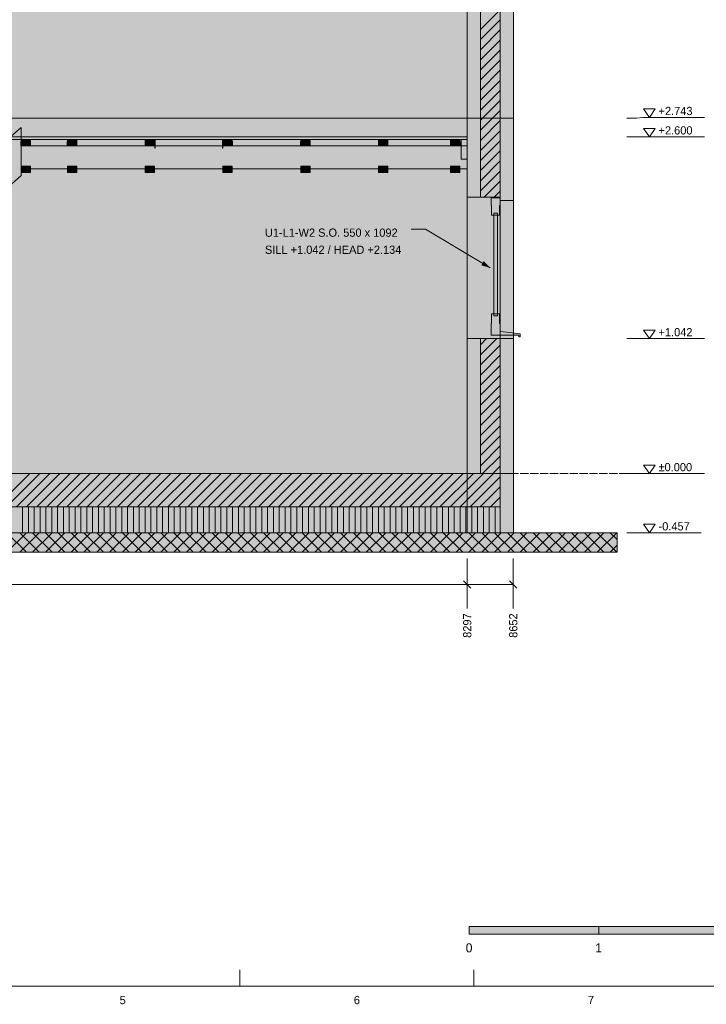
# Model space of a CAD drawing. Header units: millimetres. Extents: x 17 to 413, y 4 to 292.
# Tile 5 of 7: x 167 to 273, y 4 to 156. Entities that reach past the tile are written whole.
import ezdxf
from ezdxf.enums import TextEntityAlignment as Align

# ---------------------------------------------------------------- set-up
doc = ezdxf.new("R2010")
doc.units = ezdxf.units.MM
doc.linetypes.add('DASHED', pattern=[1.524, 1.27, -0.254])
for name, color, linetype in [('FILL-C_BDBDBF', 7, 'Continuous'), ('FILL-EPS', 7, 'Continuous'), ('FILL-INK', 7, 'Continuous'), ('FILL-LIGHT', 7, 'Continuous'), ('FILL-MASONRY_FILL', 7, 'Continuous'), ('FILL-STEEL_GREY', 7, 'Continuous'), ('FILL-TIMBER', 7, 'Continuous'), ('FILL-WHITE', 7, 'Continuous'), ('LINE-C_BF9E33', 7, 'Continuous'), ('LINE-CORE', 7, 'Continuous'), ('LINE-INK', 7, 'Continuous'), ('LINE-STEEL-DASH', 7, 'DASHED'), ('LINE-STEEL_GREY', 7, 'Continuous'), ('LINE-TIMBER_DK', 7, 'Continuous'), ('TEXT-INK', 7, 'Continuous'), ('TEXT-STEEL_GREY', 7, 'Continuous')]:
    doc.layers.add(name, color=color, linetype=linetype)

msp = doc.modelspace()

# ---------------------------------------------------------------- hatches: boundary and pattern name
at = {"layer": 'FILL-C_BDBDBF', "true_color": 0xbdbdbf}
h = msp.add_hatch(color=9, dxfattribs=at)
h.dxf.hatch_style = 1
h.paths.add_polyline_path([(240.8, 128.82), (238.24, 128.82), (237.75, 128.82), (237.75, 186.72), (240.8, 186.72)])
h = msp.add_hatch(color=9, dxfattribs=at)
h.dxf.hatch_style = 1
h.paths.add_polyline_path([(237.75, 106.98), (238.29, 106.98), (238.41, 106.98), (239.48, 106.98), (240.8, 106.98), (240.8, 77), (240.8, 85.72), (240.8, 86.14), (237.75, 86.14)])
at = {"layer": 'FILL-EPS', "true_color": 0xccffff}
h = msp.add_hatch(color=7, dxfattribs=at)
h.dxf.hatch_style = 1
h.paths.add_polyline_path([(235.72, 141.96), (235.72, 143.39), (235.72, 154.09), (235.72, 166.17), (235.72, 182.25), (235.72, 186.72), (237.75, 186.72), (237.75, 128.82), (235.72, 128.82), (235.72, 129.12), (235.72, 141), (235.72, 141.89)])
h = msp.add_hatch(color=7, dxfattribs=at)
h.dxf.hatch_style = 1
h.paths.add_polyline_path([(242.83, 186.72), (242.83, 186.4), (242.83, 186.37), (242.83, 186.29), (242.83, 186.22), (242.83, 185.96), (242.83, 185.67), (242.83, 184.62), (242.83, 182.04), (242.83, 166.85), (242.83, 153.66), (242.83, 141), (242.83, 140.4), (242.83, 140.37), (242.83, 140.28), (242.83, 140.18), (242.83, 140.13), (242.83, 139.99), (242.83, 139.59), (242.83, 139.21), (242.83, 138.91), (242.83, 137.77), (242.83, 132.39), (242.83, 128.32), (241.81, 128.32), (240.82, 128.32), (240.82, 128.56), (240.82, 128.82), (240.8, 128.82), (240.8, 186.72), (242.5, 186.72)])
h = msp.add_hatch(color=7, dxfattribs=at)
h.dxf.hatch_style = 1
h.paths.add_polyline_path([(236.44, 86.14), (235.72, 86.14), (235.72, 89.55), (235.72, 106.98), (237.75, 106.98), (237.75, 86.14), (236.72, 86.14)])
h = msp.add_hatch(color=7, dxfattribs=at)
h.dxf.hatch_style = 1
h.paths.add_polyline_path([(242.83, 106.98), (242.83, 105.51), (242.83, 86.14), (242.83, 77.42), (242.83, 77), (242.73, 77), (240.8, 77), (240.8, 106.98), (241.83, 106.98)])
at = {"layer": 'FILL-INK', "true_color": 0x1a1a1a}
h = msp.add_hatch(color=250, dxfattribs=at)
h.dxf.hatch_style = 1
h.paths.add_polyline_path([(166.88, 136.77), (166.88, 136.74), (166.88, 136.74), (166.85, 136.74), (166.85, 136.77), (166.85, 137.4), (166.85, 137.4), (166.88, 137.4)])
h = msp.add_hatch(color=250, dxfattribs=at)
h.dxf.hatch_style = 1
h.paths.add_polyline_path([(168.34, 136.74), (168.34, 136.74), (168.32, 136.74), (168.32, 136.77), (168.32, 137.4), (168.32, 137.4), (168.34, 137.4), (168.34, 136.77)])
h = msp.add_hatch(color=250, dxfattribs=at)
h.dxf.hatch_style = 1
h.paths.add_polyline_path([(174.03, 136.74), (174.03, 136.74), (174.01, 136.74), (174.01, 136.77), (174.01, 137.4), (174.01, 137.4), (174.03, 137.4), (174.03, 136.77)])
h = msp.add_hatch(color=250, dxfattribs=at)
h.dxf.hatch_style = 1
h.paths.add_polyline_path([(175.49, 136.77), (175.49, 136.74), (175.49, 136.74), (175.47, 136.74), (175.47, 136.77), (175.47, 137.4), (175.47, 137.4), (175.49, 137.4)])
h = msp.add_hatch(color=250, dxfattribs=at)
h.dxf.hatch_style = 1
h.paths.add_polyline_path([(186.03, 136.77), (186.03, 136.74), (186.03, 136.74), (186.01, 136.74), (186.01, 136.77), (186.01, 137.4), (186.01, 137.4), (186.03, 137.4)])
h = msp.add_hatch(color=250, dxfattribs=at)
h.dxf.hatch_style = 1
h.paths.add_polyline_path([(187.49, 136.77), (187.49, 136.74), (187.49, 136.74), (187.47, 136.74), (187.47, 136.77), (187.47, 137.4), (187.47, 137.4), (187.49, 137.4)])
h = msp.add_hatch(color=250, dxfattribs=at)
h.dxf.hatch_style = 1
h.paths.add_polyline_path([(198.03, 136.74), (198.03, 136.74), (198.01, 136.74), (198.01, 136.77), (198.01, 137.4), (198.01, 137.4), (198.03, 137.4), (198.03, 136.77)])
h = msp.add_hatch(color=250, dxfattribs=at)
h.dxf.hatch_style = 1
h.paths.add_polyline_path([(199.49, 136.74), (199.49, 136.74), (199.47, 136.74), (199.47, 136.77), (199.47, 137.4), (199.47, 137.4), (199.49, 137.4), (199.49, 136.77)])
h = msp.add_hatch(color=250, dxfattribs=at)
h.dxf.hatch_style = 1
h.paths.add_polyline_path([(210.03, 136.77), (210.03, 136.74), (210.03, 136.74), (210.01, 136.74), (210.01, 136.77), (210.01, 137.4), (210.01, 137.4), (210.03, 137.4)])
h = msp.add_hatch(color=250, dxfattribs=at)
h.dxf.hatch_style = 1
h.paths.add_polyline_path([(211.49, 136.74), (211.49, 136.74), (211.47, 136.74), (211.47, 136.77), (211.47, 137.4), (211.47, 137.4), (211.49, 137.4), (211.49, 136.77)])
h = msp.add_hatch(color=250, dxfattribs=at)
h.dxf.hatch_style = 1
h.paths.add_polyline_path([(222.03, 136.74), (222.03, 136.74), (222.01, 136.74), (222.01, 136.77), (222.01, 137.4), (222.01, 137.4), (222.03, 137.4), (222.03, 136.77)])
h = msp.add_hatch(color=250, dxfattribs=at)
h.dxf.hatch_style = 1
h.paths.add_polyline_path([(223.49, 136.77), (223.49, 136.74), (223.49, 136.74), (223.47, 136.74), (223.47, 136.77), (223.47, 137.4), (223.47, 137.4), (223.49, 137.4)])
h = msp.add_hatch(color=250, dxfattribs=at)
h.dxf.hatch_style = 1
h.paths.add_polyline_path([(233.14, 136.74), (233.13, 136.74), (233.11, 136.74), (233.11, 136.77), (233.11, 137.4), (233.11, 137.4), (233.14, 137.4), (233.14, 136.77)])
h = msp.add_hatch(color=250, dxfattribs=at)
h.dxf.hatch_style = 1
h.paths.add_polyline_path([(234.6, 136.74), (234.6, 136.74), (234.58, 136.74), (234.58, 136.77), (234.58, 137.4), (234.58, 137.4), (234.6, 137.4), (234.6, 136.77)])
at = {"layer": 'FILL-INK', "true_color": 0x1a1a1f}
h = msp.add_hatch(color=250, dxfattribs=at)
h.dxf.hatch_style = 1
h.paths.add_polyline_path([(239.27, 117.89), (237.88, 118.29), (238.27, 118.94)])
at = {"layer": 'FILL-INK', "true_color": 0x14141a}
h = msp.add_hatch(color=250, dxfattribs=at)
h.dxf.hatch_style = 1
h.paths.add_polyline_path([(236, 15), (256, 15), (256, 16.2), (236, 16.2)])
at = {"layer": 'FILL-LIGHT', "true_color": 0xcccccf}
h = msp.add_hatch(color=254, dxfattribs=at)
h.dxf.hatch_style = 1
h.paths.add_polyline_path([(82.89, 81), (71.81, 81), (71.81, 81.33), (71.81, 86.14), (229.71, 86.14), (240.8, 86.14), (240.8, 85.8), (240.8, 81)])
at = {"layer": 'FILL-MASONRY_FILL', "true_color": 0xe0d9cc}
h = msp.add_hatch(color=254, dxfattribs=at)
h.dxf.hatch_style = 1
h.paths.add_polyline_path([(78.82, 74), (53.78, 74), (53.78, 74.36), (53.78, 77), (233.78, 77), (258.83, 77), (258.83, 76.63), (258.83, 74)])
at = {"layer": 'FILL-STEEL_GREY', "true_color": 0x737378}
h = msp.add_hatch(color=8, dxfattribs=at)
h.dxf.hatch_style = 1
h.paths.add_polyline_path([(166.88, 138.09), (166.88, 138.14), (172.19, 138.14), (172.89, 138.14), (177.98, 138.14), (220.89, 138.14), (222.46, 138.14), (235.72, 138.14), (235.72, 137.75), (235.72, 137.7), (234.14, 137.7), (220.89, 137.7), (215.8, 137.7), (172.89, 137.7), (172.19, 137.7), (166.88, 137.7)])
at = {"layer": 'FILL-TIMBER', "true_color": 0xedd6a8}
h = msp.add_hatch(color=41, dxfattribs=at)
h.dxf.hatch_style = 1
h.paths.add_polyline_path([(168.32, 137.7), (168.32, 137.44), (168.32, 136.76), (167.27, 136.76), (166.88, 136.76), (166.88, 137.02), (166.88, 137.7), (167.92, 137.7)])
h = msp.add_hatch(color=41, dxfattribs=at)
h.dxf.hatch_style = 1
h.paths.add_polyline_path([(175.07, 137.7), (175.47, 137.7), (175.47, 137.44), (175.47, 136.76), (174.42, 136.76), (174.03, 136.76), (174.03, 137.02), (174.03, 137.7)])
h = msp.add_hatch(color=41, dxfattribs=at)
h.dxf.hatch_style = 1
h.paths.add_polyline_path([(187.47, 137.7), (187.47, 137.44), (187.47, 136.76), (186.42, 136.76), (186.03, 136.76), (186.03, 137.02), (186.03, 137.7), (187.07, 137.7)])
h = msp.add_hatch(color=41, dxfattribs=at)
h.dxf.hatch_style = 1
h.paths.add_polyline_path([(199.47, 137.7), (199.47, 137.44), (199.47, 136.76), (198.42, 136.76), (198.03, 136.76), (198.03, 137.02), (198.03, 137.7), (199.07, 137.7)])
h = msp.add_hatch(color=41, dxfattribs=at)
h.dxf.hatch_style = 1
h.paths.add_polyline_path([(211.07, 137.7), (211.47, 137.7), (211.47, 137.44), (211.47, 136.76), (210.42, 136.76), (210.03, 136.76), (210.03, 137.02), (210.03, 137.7)])
h = msp.add_hatch(color=41, dxfattribs=at)
h.dxf.hatch_style = 1
h.paths.add_polyline_path([(223.47, 137.7), (223.47, 137.44), (223.47, 136.76), (222.42, 136.76), (222.03, 136.76), (222.03, 137.02), (222.03, 137.7), (223.07, 137.7)])
h = msp.add_hatch(color=41, dxfattribs=at)
h.dxf.hatch_style = 1
h.paths.add_polyline_path([(234.58, 137.7), (234.58, 137.44), (234.58, 136.76), (233.53, 136.76), (233.14, 136.76), (233.14, 137.02), (233.14, 137.7), (234.18, 137.7)])
h = msp.add_hatch(color=41, dxfattribs=at)
h.dxf.hatch_style = 1
h.paths.add_polyline_path([(235.72, 137.7), (235.72, 137.43), (235.72, 134.7), (234.86, 134.7), (234.78, 134.7), (234.78, 134.97), (234.78, 137.7), (235.63, 137.7)])
h = msp.add_hatch(color=41, dxfattribs=at)
h.dxf.hatch_style = 1
h.paths.add_polyline_path([(168.32, 133.58), (168.32, 133.34), (168.32, 132.64), (167.25, 132.64), (166.88, 132.64), (166.88, 132.88), (166.88, 133.58), (167.95, 133.58)])
h = msp.add_hatch(color=41, dxfattribs=at)
h.dxf.hatch_style = 1
h.paths.add_polyline_path([(175.47, 133.58), (175.47, 133.34), (175.47, 132.64), (174.4, 132.64), (174.03, 132.64), (174.03, 132.88), (174.03, 133.58), (175.1, 133.58)])
h = msp.add_hatch(color=41, dxfattribs=at)
h.dxf.hatch_style = 1
h.paths.add_polyline_path([(187.1, 133.58), (187.47, 133.58), (187.47, 133.34), (187.47, 132.64), (186.4, 132.64), (186.03, 132.64), (186.03, 132.88), (186.03, 133.58)])
h = msp.add_hatch(color=41, dxfattribs=at)
h.dxf.hatch_style = 1
h.paths.add_polyline_path([(199.47, 133.58), (199.47, 133.34), (199.47, 132.64), (198.4, 132.64), (198.03, 132.64), (198.03, 132.88), (198.03, 133.58), (199.1, 133.58)])
h = msp.add_hatch(color=41, dxfattribs=at)
h.dxf.hatch_style = 1
h.paths.add_polyline_path([(211.47, 133.58), (211.47, 133.34), (211.47, 132.64), (210.4, 132.64), (210.03, 132.64), (210.03, 132.88), (210.03, 133.58), (211.1, 133.58)])
h = msp.add_hatch(color=41, dxfattribs=at)
h.dxf.hatch_style = 1
h.paths.add_polyline_path([(223.1, 133.58), (223.47, 133.58), (223.47, 133.34), (223.47, 132.64), (222.4, 132.64), (222.03, 132.64), (222.03, 132.88), (222.03, 133.58)])
h = msp.add_hatch(color=41, dxfattribs=at)
h.dxf.hatch_style = 1
h.paths.add_polyline_path([(234.58, 133.58), (234.58, 133.34), (234.58, 132.64), (233.5, 132.64), (233.14, 132.64), (233.14, 132.88), (233.14, 133.58), (234.21, 133.58)])
h = msp.add_hatch(color=41, dxfattribs=at)
h.dxf.hatch_style = 1
h.paths.add_polyline_path([(239.47, 126.02), (239.47, 126.76), (239.47, 127.52), (239.39, 127.52), (239.39, 128.12), (239.39, 128.72), (240.1, 128.72), (240.79, 128.72), (240.79, 128.13), (240.79, 127.52), (240.71, 127.52), (240.71, 126.78), (240.71, 126.02), (240.37, 126.02), (240.37, 126.32), (240.1, 126.32), (239.81, 126.32), (239.81, 126.02)])
h = msp.add_hatch(color=41, dxfattribs=at)
h.dxf.hatch_style = 1
h.paths.add_polyline_path([(240.1, 110.78), (239.81, 110.78), (239.81, 118.25), (239.81, 126.02), (240.08, 126.02), (240.37, 126.02), (240.37, 118.54), (240.37, 110.78)])
h = msp.add_hatch(color=41, dxfattribs=at)
h.dxf.hatch_style = 1
h.paths.add_polyline_path([(239.39, 108.67), (239.39, 109.28), (239.47, 109.28), (239.47, 110.02), (239.47, 110.78), (239.81, 110.78), (239.81, 110.48), (240.09, 110.48), (240.37, 110.48), (240.37, 110.78), (240.71, 110.78), (240.71, 110.04), (240.71, 109.28), (240.79, 109.28), (240.79, 108.68), (240.79, 108.08), (242.3, 107.89), (243.77, 107.72), (243.83, 107.72), (243.89, 107.72), (243.89, 107.48), (243.89, 107.24), (243.79, 107.24), (243.69, 107.24), (243.69, 107.35), (243.69, 107.48), (241.52, 107.48), (239.39, 107.48), (239.39, 107.77), (239.39, 108.08)])
at = {"layer": 'FILL-TIMBER', "true_color": 0xfced9e}
h = msp.add_hatch(color=41, dxfattribs=at)
h.dxf.hatch_style = 1
h.paths.add_polyline_path([(240.8, 77), (82.89, 77), (71.81, 77), (71.81, 77.13), (71.81, 79), (71.81, 79.13), (71.81, 81), (229.71, 81), (240.8, 81), (240.8, 80.87), (240.8, 79), (240.8, 78.87)])
at = {"layer": 'FILL-WHITE', "true_color": 0xffffff}
h = msp.add_hatch(color=7, dxfattribs=at)
h.dxf.hatch_style = 1
h.paths.add_polyline_path([(76.89, 191.9), (147.85, 241.59), (164.75, 241.59), (235.71, 191.9), (235.71, 141), (76.89, 141)])
h.paths.add_polyline_path([(191.43, 158.79), (191.43, 180.14), (177.42, 180.14), (177.42, 158.79)], flags=0)
h = msp.add_hatch(color=7, dxfattribs=at)
h.dxf.hatch_style = 1
h.paths.add_polyline_path([(76.89, 186.72), (77.06, 186.72), (77.06, 186.73), (77.09, 186.72), (77.09, 192.04), (147.85, 241.59), (164.75, 241.59), (165.97, 240.74), (235.51, 192.04), (235.51, 186.72), (235.71, 186.72), (235.71, 141), (76.89, 141)])
h.paths.add_polyline_path([(191.93, 158.79), (191.93, 180.64), (191.9, 180.63), (191.89, 180.64), (176.92, 180.64), (176.92, 158.79)], flags=0)
h = msp.add_hatch(color=7, dxfattribs=at)
h.dxf.hatch_style = 1
h.paths.add_polyline_path([(235.71, 191.9), (242.83, 186.92), (242.83, 141), (235.71, 141)])
h = msp.add_hatch(color=7, dxfattribs=at)
h.dxf.hatch_style = 1
h.paths.add_polyline_path([(235.71, 141), (235.71, 141), (235.71, 186.72), (235.72, 186.72), (242.83, 186.72), (242.83, 141), (235.71, 141)])
h = msp.add_hatch(color=7, dxfattribs=at)
h.dxf.hatch_style = 1
h.paths.add_polyline_path([(235.72, 141), (235.72, 186.72), (242.83, 186.72), (242.83, 141)])
h = msp.add_hatch(color=7, dxfattribs=at)
h.dxf.hatch_style = 1
h.paths.add_polyline_path([(76.89, 86.14), (76.89, 141), (235.71, 141), (235.71, 86.14)])
h = msp.add_hatch(color=7, dxfattribs=at)
h.dxf.hatch_style = 1
h.paths.add_polyline_path([(76.89, 141), (235.71, 141), (235.71, 86.14), (76.89, 86.14)])
h = msp.add_hatch(color=7, dxfattribs=at)
h.dxf.hatch_style = 1
h.paths.add_polyline_path([(235.72, 141), (242.83, 141), (242.83, 86.14), (235.72, 86.14), (235.71, 86.14), (235.71, 141), (235.71, 141), (235.71, 141.04), (235.71, 141.04)])
h = msp.add_hatch(color=7, dxfattribs=at)
h.dxf.hatch_style = 1
h.paths.add_polyline_path([(235.71, 86.14), (235.71, 141), (242.83, 141), (242.83, 86.14), (235.71, 86.14)])
h = msp.add_hatch(color=7, dxfattribs=at)
h.dxf.hatch_style = 1
h.paths.add_polyline_path([(235.71, 141), (235.71, 140.97), (235.71, 140.97)])
h = msp.add_hatch(color=7, dxfattribs=at)
h.dxf.hatch_style = 1
h.paths.add_polyline_path([(235.74, 141), (235.74, 141), (235.71, 141)])
h = msp.add_hatch(color=7, dxfattribs=at)
h.dxf.hatch_style = 1
h.paths.add_polyline_path([(235.72, 86.14), (235.72, 141), (242.83, 141), (242.83, 86.14)])
h = msp.add_hatch(color=7, dxfattribs=at)
h.dxf.hatch_style = 1
h.paths.add_polyline_path([(111.52, 86.14), (111.52, 91.34), (166.88, 139.56), (166.88, 132.17), (115.56, 86.14)])
h = msp.add_hatch(color=7, dxfattribs=at)
h.dxf.hatch_style = 1
h.paths.add_polyline_path([(166.88, 139.56), (166.88, 132.17), (115.56, 86.14), (112.94, 86.14), (111.52, 86.14), (111.52, 91.34)])
h = msp.add_hatch(color=7, dxfattribs=at)
h.dxf.hatch_style = 1
h.paths.add_polyline_path([(76.89, 137.7), (76.89, 138.14), (124.89, 138.14), (172.89, 138.14), (220.89, 138.14), (235.72, 138.14), (235.72, 137.7), (220.89, 137.7), (172.89, 137.7), (124.89, 137.7), (76.89, 137.7)])
h = msp.add_hatch(color=7, dxfattribs=at)
h.dxf.hatch_style = 1
h.paths.add_polyline_path([(113.9, 138.14), (124.89, 138.14), (166.88, 138.14), (166.88, 137.7), (124.89, 137.7), (113.9, 137.7)])
h = msp.add_hatch(color=7, dxfattribs=at)
h.dxf.hatch_style = 1
h.paths.add_polyline_path([(166.88, 137.7), (168.32, 137.7), (168.32, 136.76), (166.88, 136.76)])
h = msp.add_hatch(color=7, dxfattribs=at)
h.dxf.hatch_style = 1
h.paths.add_polyline_path([(166.88, 136.76), (234.78, 136.76), (234.78, 137.7), (235.72, 137.7), (235.72, 133.2), (166.88, 133.2), (166.88, 136.76)])
h = msp.add_hatch(color=7, dxfattribs=at)
h.dxf.hatch_style = 1
h.paths.add_polyline_path([(174.03, 137.7), (175.47, 137.7), (175.47, 136.76), (174.03, 136.76)])
h = msp.add_hatch(color=7, dxfattribs=at)
h.dxf.hatch_style = 1
h.paths.add_polyline_path([(186.03, 137.7), (187.47, 137.7), (187.47, 136.76), (186.03, 136.76)])
h = msp.add_hatch(color=7, dxfattribs=at)
h.dxf.hatch_style = 1
h.paths.add_polyline_path([(187.49, 136.36), (187.49, 137.7), (187.55, 137.7), (187.55, 136.36), (187.49, 136.36)])
h = msp.add_hatch(color=7, dxfattribs=at)
h.dxf.hatch_style = 1
h.paths.add_polyline_path([(187.49, 137.7), (187.55, 137.7), (187.55, 136.36), (187.49, 136.36), (187.49, 137.7)])
h = msp.add_hatch(color=7, dxfattribs=at)
h.dxf.hatch_style = 1
h.paths.add_polyline_path([(187.55, 137.7), (197.95, 137.7), (197.95, 136.76), (187.55, 136.76)])
h = msp.add_hatch(color=7, dxfattribs=at)
h.dxf.hatch_style = 1
h.paths.add_polyline_path([(197.95, 137.7), (197.95, 136.76), (187.55, 136.76), (187.55, 137.7)])
h = msp.add_hatch(color=7, dxfattribs=at)
h.dxf.hatch_style = 1
h.paths.add_polyline_path([(197.95, 136.36), (197.95, 137.7), (198.01, 137.7), (198.01, 136.36), (197.95, 136.36)])
h = msp.add_hatch(color=7, dxfattribs=at)
h.dxf.hatch_style = 1
h.paths.add_polyline_path([(197.95, 137.7), (198.01, 137.7), (198.01, 136.36), (197.95, 136.36), (197.95, 137.7)])
h = msp.add_hatch(color=7, dxfattribs=at)
h.dxf.hatch_style = 1
h.paths.add_polyline_path([(198.03, 137.7), (199.47, 137.7), (199.47, 136.76), (198.03, 136.76)])
h = msp.add_hatch(color=7, dxfattribs=at)
h.dxf.hatch_style = 1
h.paths.add_polyline_path([(210.03, 137.7), (211.47, 137.7), (211.47, 136.76), (210.03, 136.76)])
h = msp.add_hatch(color=7, dxfattribs=at)
h.dxf.hatch_style = 1
h.paths.add_polyline_path([(222.03, 137.7), (223.47, 137.7), (223.47, 136.76), (222.03, 136.76)])
h = msp.add_hatch(color=7, dxfattribs=at)
h.dxf.hatch_style = 1
h.paths.add_polyline_path([(233.14, 137.7), (234.58, 137.7), (234.58, 136.76), (233.14, 136.76)])
h = msp.add_hatch(color=7, dxfattribs=at)
h.dxf.hatch_style = 1
h.paths.add_polyline_path([(166.88, 133.2), (166.88, 136.76), (235.72, 136.76), (235.72, 133.2), (166.88, 133.2)])
h = msp.add_hatch(color=7, dxfattribs=at)
h.dxf.hatch_style = 1
h.paths.add_polyline_path([(166.88, 133.58), (168.32, 133.58), (168.32, 132.64), (166.88, 132.64)])
h = msp.add_hatch(color=7, dxfattribs=at)
h.dxf.hatch_style = 1
h.paths.add_polyline_path([(174.03, 133.58), (175.47, 133.58), (175.47, 132.64), (174.03, 132.64)])
h = msp.add_hatch(color=7, dxfattribs=at)
h.dxf.hatch_style = 1
h.paths.add_polyline_path([(186.03, 133.58), (187.47, 133.58), (187.47, 132.64), (186.03, 132.64)])
h = msp.add_hatch(color=7, dxfattribs=at)
h.dxf.hatch_style = 1
h.paths.add_polyline_path([(198.03, 133.58), (199.47, 133.58), (199.47, 132.64), (198.03, 132.64)])
h = msp.add_hatch(color=7, dxfattribs=at)
h.dxf.hatch_style = 1
h.paths.add_polyline_path([(210.03, 133.58), (211.47, 133.58), (211.47, 132.64), (210.03, 132.64)])
h = msp.add_hatch(color=7, dxfattribs=at)
h.dxf.hatch_style = 1
h.paths.add_polyline_path([(222.03, 133.58), (223.47, 133.58), (223.47, 132.64), (222.03, 132.64)])
h = msp.add_hatch(color=7, dxfattribs=at)
h.dxf.hatch_style = 1
h.paths.add_polyline_path([(233.14, 133.58), (234.58, 133.58), (234.58, 132.64), (233.14, 132.64)])
h = msp.add_hatch(color=7, dxfattribs=at)
h.dxf.hatch_style = 1
h.paths.add_polyline_path([(240.82, 128.82), (240.82, 106.98), (235.72, 106.98), (235.72, 128.82)])
h = msp.add_hatch(color=7, dxfattribs=at)
h.dxf.hatch_style = 1
h.paths.add_polyline_path([(242.83, 128.32), (242.83, 106.98), (240.82, 106.98), (240.82, 128.32)])
h = msp.add_hatch(color=7, dxfattribs=at)
h.dxf.hatch_style = 1
h.paths.add_polyline_path([(71.81, 86.14), (240.8, 86.14), (240.8, 81), (71.81, 81)])
h = msp.add_hatch(color=7, dxfattribs=at)
h.dxf.hatch_style = 1
h.paths.add_polyline_path([(76.89, 86.14), (235.71, 86.14), (235.71, 77), (76.89, 77)])
h = msp.add_hatch(color=7, dxfattribs=at)
h.dxf.hatch_style = 1
h.paths.add_polyline_path([(76.89, 86.14), (78.92, 86.14), (235.71, 86.14), (235.71, 77), (78.92, 77), (76.89, 77)])
h = msp.add_hatch(color=7, dxfattribs=at)
h.dxf.hatch_style = 1
h.paths.add_polyline_path([(235.71, 77), (235.71, 86.14), (242.83, 86.14), (242.83, 77), (235.71, 77)])
h = msp.add_hatch(color=7, dxfattribs=at)
h.dxf.hatch_style = 1
h.paths.add_polyline_path([(240.8, 86.14), (240.8, 77), (235.71, 77), (235.71, 86.14)])
h = msp.add_hatch(color=7, dxfattribs=at)
h.dxf.hatch_style = 1
h.paths.add_polyline_path([(242.83, 86.14), (242.83, 77), (240.8, 77), (240.8, 86.14)])
h = msp.add_hatch(color=7, dxfattribs=at)
h.dxf.hatch_style = 1
h.paths.add_polyline_path([(240.8, 86.14), (242.83, 86.14), (242.83, 77), (240.8, 77)])
h = msp.add_hatch(color=7, dxfattribs=at)
h.dxf.hatch_style = 1
h.paths.add_polyline_path([(256, 15), (276, 15), (276, 16.2), (256, 16.2)])

# ---------------------------------------------------------------- linework, layer by layer
at = {"layer": 'LINE-C_BF9E33', "lineweight": 5}
for p, q in [((167.1, 77), (167.1, 81)), ((168, 77), (168, 81)), ((168.9, 77), (168.9, 81)), ((169.8, 77), (169.8, 81)), ((170.7, 77), (170.7, 81)), ((171.6, 77), (171.6, 81)), ((172.5, 77), (172.5, 81)), ((173.4, 77), (173.4, 81)), ((174.3, 77), (174.3, 81)), ((175.2, 77), (175.2, 81)), ((176.1, 77), (176.1, 81)), ((177, 77), (177, 81)), ((177.9, 77), (177.9, 81)), ((178.8, 77), (178.8, 81)), ((179.7, 77), (179.7, 81)), ((180.6, 77), (180.6, 81)), ((181.5, 77), (181.5, 81)), ((182.4, 77), (182.4, 81)), ((183.3, 77), (183.3, 81)), ((184.2, 77), (184.2, 81)), ((185.1, 77), (185.1, 81)), ((186, 77), (186, 81)), ((186.9, 77), (186.9, 81)), ((187.8, 77), (187.8, 81)), ((188.7, 77), (188.7, 81)), ((189.6, 77), (189.6, 81)), ((190.5, 77), (190.5, 81)), ((191.4, 77), (191.4, 81)), ((192.3, 77), (192.3, 81)), ((193.2, 77), (193.2, 81)), ((194.1, 77), (194.1, 81)), ((195, 77), (195, 81)), ((195.9, 77), (195.9, 81)), ((196.8, 77), (196.8, 81)), ((197.7, 77), (197.7, 81)), ((198.6, 77), (198.6, 81)), ((199.5, 77), (199.5, 81)), ((200.4, 77), (200.4, 81)), ((201.3, 77), (201.3, 81)), ((202.2, 77), (202.2, 81)), ((203.1, 77), (203.1, 81)), ((204, 77), (204, 81)), ((204.9, 77), (204.9, 81)), ((205.8, 77), (205.8, 81)), ((206.7, 77), (206.7, 81)), ((207.6, 77), (207.6, 81)), ((208.5, 77), (208.5, 81)), ((209.4, 77), (209.4, 81)), ((210.3, 77), (210.3, 81)), ((211.2, 77), (211.2, 81)), ((212.1, 77), (212.1, 81)), ((213, 77), (213, 81)), ((213.9, 77), (213.9, 81)), ((214.8, 77), (214.8, 81)), ((215.7, 77), (215.7, 81)), ((216.6, 77), (216.6, 81)), ((217.5, 77), (217.5, 81)), ((218.4, 77), (218.4, 81)), ((219.3, 77), (219.3, 81)), ((220.2, 77), (220.2, 81)), ((221.1, 77), (221.1, 81)), ((222, 77), (222, 81)), ((222.9, 77), (222.9, 81)), ((223.8, 77), (223.8, 81)), ((224.7, 77), (224.7, 81)), ((225.6, 77), (225.6, 81)), ((226.5, 77), (226.5, 81)), ((227.4, 77), (227.4, 81)), ((228.3, 77), (228.3, 81)), ((229.2, 77), (229.2, 81)), ((230.1, 77), (230.1, 81)), ((231, 77), (231, 81)), ((231.9, 77), (231.9, 81)), ((232.8, 77), (232.8, 81)), ((233.7, 77), (233.7, 81)), ((234.6, 77), (234.6, 81)), ((235.5, 77), (235.5, 81)), ((236.4, 77), (236.4, 81)), ((237.3, 77), (237.3, 81)), ((238.2, 77), (238.2, 81)), ((239.1, 77), (239.1, 81)), ((240, 77), (240, 81))]:
    msp.add_line(p, q, dxfattribs=at)
at = {"layer": 'LINE-CORE', "lineweight": 5}
for points in [[(76.89, 191.9), (147.85, 241.59), (147.85, 241.59), (147.85, 241.59), (147.85, 241.59), (164.75, 241.59), (164.75, 241.59), (164.75, 241.59), (164.75, 241.59), (235.71, 191.9), (235.71, 191.9), (235.71, 191.9), (235.71, 191.9), (235.71, 191.9), (235.71, 191.9), (235.71, 191.9), (235.71, 141), (76.89, 141)], [(76.89, 186.72), (77.06, 186.72), (77.06, 186.73), (77.09, 186.72), (77.09, 192.04), (77.09, 192.04), (147.85, 241.59), (147.85, 241.59), (164.75, 241.59), (165.97, 240.74), (165.97, 240.74), (165.97, 240.74), (235.51, 192.04), (235.51, 192.04), (235.51, 192.04), (235.51, 186.72), (235.71, 186.72), (235.71, 141), (235.71, 141), (235.71, 141), (235.71, 141), (76.89, 141)], [(235.71, 191.9), (242.83, 186.92), (242.83, 141), (235.71, 141)], [(235.71, 141), (235.71, 141), (235.71, 186.72), (235.72, 186.72), (235.72, 186.72), (242.83, 186.72), (242.83, 186.72), (242.83, 141), (242.83, 141), (242.83, 141), (242.83, 141), (235.71, 141), (235.71, 141)], [(235.72, 141), (235.72, 186.72), (242.83, 186.72), (242.83, 186.72), (242.83, 141), (235.72, 141)], [(76.89, 86.14), (76.89, 141), (235.71, 141), (235.71, 141), (235.71, 141), (235.71, 86.14), (76.89, 86.14)], [(76.89, 141), (235.71, 141), (235.71, 86.14), (235.71, 86.14), (76.89, 86.14), (76.89, 141)], [(235.72, 141), (242.83, 141), (242.83, 86.14), (242.83, 86.14), (242.83, 86.14), (235.72, 86.14), (235.72, 86.14), (235.72, 86.14), (235.71, 86.14), (235.71, 141), (235.71, 141), (235.71, 141), (235.71, 141.04), (235.71, 141.04), (235.71, 141.04)], [(235.71, 86.14), (235.71, 86.14), (235.71, 141), (242.83, 141), (242.83, 141), (242.83, 141), (242.83, 141), (242.83, 86.14), (235.71, 86.14), (235.71, 86.14)], [(235.71, 141), (235.71, 140.97), (235.71, 140.97)], [(235.74, 141), (235.74, 141), (235.71, 141)], [(235.72, 86.14), (235.72, 141), (242.83, 141), (242.83, 141), (242.83, 86.14), (235.72, 86.14)], [(111.52, 86.14), (111.52, 91.34), (166.88, 139.56), (166.88, 139.56), (166.88, 132.17), (115.56, 86.14), (111.52, 86.14)], [(166.88, 139.56), (166.88, 132.17), (115.56, 86.14), (112.94, 86.14), (111.52, 86.14), (111.52, 91.34)], [(76.89, 137.7), (76.89, 138.14), (124.89, 138.14), (124.89, 138.14), (172.89, 138.14), (172.89, 138.14), (220.89, 138.14), (220.89, 138.14), (235.72, 138.14), (235.72, 137.7), (220.89, 137.7), (220.89, 137.7), (172.89, 137.7), (172.89, 137.7), (124.89, 137.7), (124.89, 137.7), (76.89, 137.7), (76.89, 137.7), (76.89, 137.7)], [(113.9, 138.14), (124.89, 138.14), (124.89, 138.14), (166.88, 138.14), (166.88, 137.7), (166.88, 137.7), (124.89, 137.7), (124.89, 137.7), (113.9, 137.7), (113.9, 138.14)], [(166.88, 137.7), (168.32, 137.7), (168.32, 136.76), (166.88, 136.76)], [(166.88, 136.76), (166.88, 136.76), (234.78, 136.76), (234.78, 137.7), (235.72, 137.7), (235.72, 133.2), (235.72, 133.2), (235.72, 133.2), (166.88, 133.2), (166.88, 136.76), (166.88, 136.76)], [(174.03, 137.7), (175.47, 137.7), (175.47, 136.76), (174.03, 136.76)], [(186.03, 137.7), (187.47, 137.7), (187.47, 136.76), (186.03, 136.76)], [(187.49, 136.36), (187.49, 136.36), (187.49, 137.7), (187.55, 137.7), (187.55, 137.7), (187.55, 137.7), (187.55, 137.7), (187.55, 136.36), (187.49, 136.36), (187.49, 136.36)], [(187.49, 137.7), (187.49, 137.7), (187.55, 137.7), (187.55, 136.36), (187.55, 136.36), (187.55, 136.36), (187.55, 136.36), (187.49, 136.36), (187.49, 137.7), (187.49, 137.7)], [(187.55, 137.7), (197.95, 137.7), (197.95, 136.76), (187.55, 136.76)], [(197.95, 137.7), (197.95, 136.76), (187.55, 136.76), (187.55, 137.7)], [(197.95, 136.36), (197.95, 136.36), (197.95, 137.7), (198.01, 137.7), (198.01, 137.7), (198.01, 137.7), (198.01, 137.7), (198.01, 136.36), (197.95, 136.36), (197.95, 136.36)], [(197.95, 137.7), (197.95, 137.7), (198.01, 137.7), (198.01, 136.36), (198.01, 136.36), (198.01, 136.36), (198.01, 136.36), (197.95, 136.36), (197.95, 137.7), (197.95, 137.7)], [(198.03, 137.7), (199.47, 137.7), (199.47, 136.76), (198.03, 136.76)], [(210.03, 137.7), (211.47, 137.7), (211.47, 136.76), (210.03, 136.76)], [(222.03, 137.7), (223.47, 137.7), (223.47, 136.76), (222.03, 136.76)], [(233.14, 137.7), (234.58, 137.7), (234.58, 136.76), (233.14, 136.76)], [(166.88, 133.2), (166.88, 136.76), (235.72, 136.76), (235.72, 136.76), (235.72, 136.76), (235.72, 133.2), (166.88, 133.2), (166.88, 133.2), (166.88, 133.2)], [(166.88, 133.58), (168.32, 133.58), (168.32, 132.64), (166.88, 132.64)], [(174.03, 133.58), (175.47, 133.58), (175.47, 132.64), (174.03, 132.64)], [(186.03, 133.58), (187.47, 133.58), (187.47, 132.64), (186.03, 132.64)], [(198.03, 133.58), (199.47, 133.58), (199.47, 132.64), (198.03, 132.64)], [(210.03, 133.58), (211.47, 133.58), (211.47, 132.64), (210.03, 132.64)], [(222.03, 133.58), (223.47, 133.58), (223.47, 132.64), (222.03, 132.64)], [(233.14, 133.58), (234.58, 133.58), (234.58, 132.64), (233.14, 132.64)], [(240.82, 128.82), (240.82, 106.98), (240.82, 106.98), (235.72, 106.98), (235.72, 128.82), (235.72, 128.82)], [(242.83, 128.32), (242.83, 106.98), (242.83, 106.98), (240.82, 106.98), (240.82, 128.32), (240.82, 128.32)], [(71.81, 86.14), (240.8, 86.14), (240.8, 81), (71.81, 81)], [(76.89, 86.14), (235.71, 86.14), (235.71, 86.14), (235.71, 77), (76.89, 77), (76.89, 77)], [(76.89, 86.14), (76.89, 86.14), (76.89, 86.14), (78.92, 86.14), (235.71, 86.14), (235.71, 77), (78.92, 77), (78.92, 77), (78.92, 77), (76.89, 77), (76.89, 86.14)], [(235.71, 77), (235.71, 77), (235.71, 86.14), (242.83, 86.14), (242.83, 86.14), (242.83, 86.14), (242.83, 86.14), (242.83, 77), (235.71, 77), (235.71, 77)], [(240.8, 86.14), (240.8, 77), (235.71, 77), (235.71, 86.14)], [(242.83, 86.14), (242.83, 77), (240.8, 77), (240.8, 86.14), (240.8, 86.14)], [(240.8, 86.14), (242.83, 86.14), (242.83, 86.14), (242.83, 77), (240.8, 77)]]:
    msp.add_lwpolyline(points, close=True, dxfattribs=at)
at = {"layer": 'LINE-INK', "lineweight": 5}
for p, q in [((260.33, 141), (261.83, 141)), ((261.83, 141), (262.83, 141.14)), ((262.83, 141.14), (272.32, 141.14)), ((260.33, 138.14), (261.83, 138.14)), ((261.83, 138.14), (262.83, 138.14)), ((262.83, 138.14), (272.32, 138.14)), ((229.27, 123.89), (227.07, 123.89)), ((239.27, 117.89), (229.27, 123.89)), ((260.33, 106.98), (261.83, 106.98)), ((261.83, 106.98), (262.83, 106.98)), ((262.83, 106.98), (272.32, 106.98)), ((260.33, 86.14), (261.83, 86.14)), ((261.83, 86.14), (262.83, 86.14)), ((262.83, 86.14), (272.32, 86.14)), ((260.33, 77), (261.83, 77)), ((261.83, 77), (262.83, 77)), ((262.83, 77), (271.83, 77)), ((235.72, 73), (235.72, 67.5)), ((242.82, 73), (242.82, 67.5)), ((69.78, 69), (242.82, 69)), ((235.15, 69.56), (236.28, 68.43)), ((242.25, 69.56), (243.38, 68.43)), ((235.72, 67.5), (235.72, 66.18)), ((242.82, 67.5), (242.82, 66.18)), ((235.72, 66.18), (235.72, 65.3)), ((242.82, 66.18), (242.82, 65.3)), ((200.62, 7), (200.62, 9.5)), ((236.75, 7), (236.75, 9.5))]:
    msp.add_line(p, q, dxfattribs=at)
for points in [[(20, 7), (413, 7), (413, 290), (20, 290)], [(235.72, 141.96), (235.72, 143.39), (235.72, 154.09), (235.72, 166.17), (235.72, 182.25), (235.72, 186.72), (237.75, 186.72), (237.75, 128.82), (235.72, 128.82), (235.72, 129.12), (235.72, 141), (235.72, 141.89)], [(240.8, 128.82), (238.24, 128.82), (237.75, 128.82), (237.75, 186.72), (240.8, 186.72)], [(263.83, 141.14), (262.93, 142.44), (264.73, 142.44)], [(263.83, 138.14), (262.93, 139.44), (264.73, 139.44)], [(166.88, 136.77), (166.88, 136.74), (166.88, 136.74), (166.85, 136.74), (166.85, 136.77), (166.85, 137.4), (166.85, 137.4), (166.88, 137.4)], [(166.88, 138.09), (166.88, 138.14), (172.19, 138.14), (172.89, 138.14), (177.98, 138.14), (220.89, 138.14), (222.46, 138.14), (235.72, 138.14), (235.72, 137.75), (235.72, 137.7), (234.14, 137.7), (220.89, 137.7), (215.8, 137.7), (172.89, 137.7), (172.19, 137.7), (166.88, 137.7)], [(168.32, 137.7), (168.32, 137.44), (168.32, 136.76), (167.27, 136.76), (166.88, 136.76), (166.88, 137.02), (166.88, 137.7), (167.92, 137.7)], [(168.34, 136.74), (168.34, 136.74), (168.32, 136.74), (168.32, 136.77), (168.32, 137.4), (168.32, 137.4), (168.34, 137.4), (168.34, 136.77)], [(174.03, 136.74), (174.03, 136.74), (174.01, 136.74), (174.01, 136.77), (174.01, 137.4), (174.01, 137.4), (174.03, 137.4), (174.03, 136.77)], [(175.07, 137.7), (175.47, 137.7), (175.47, 137.44), (175.47, 136.76), (174.42, 136.76), (174.03, 136.76), (174.03, 137.02), (174.03, 137.7)], [(175.49, 136.77), (175.49, 136.74), (175.49, 136.74), (175.47, 136.74), (175.47, 136.77), (175.47, 137.4), (175.47, 137.4), (175.49, 137.4)], [(186.03, 136.77), (186.03, 136.74), (186.03, 136.74), (186.01, 136.74), (186.01, 136.77), (186.01, 137.4), (186.01, 137.4), (186.03, 137.4)], [(187.47, 137.7), (187.47, 137.44), (187.47, 136.76), (186.42, 136.76), (186.03, 136.76), (186.03, 137.02), (186.03, 137.7), (187.07, 137.7)], [(187.49, 136.77), (187.49, 136.74), (187.49, 136.74), (187.47, 136.74), (187.47, 136.77), (187.47, 137.4), (187.47, 137.4), (187.49, 137.4)], [(198.03, 136.74), (198.03, 136.74), (198.01, 136.74), (198.01, 136.77), (198.01, 137.4), (198.01, 137.4), (198.03, 137.4), (198.03, 136.77)], [(199.47, 137.7), (199.47, 137.44), (199.47, 136.76), (198.42, 136.76), (198.03, 136.76), (198.03, 137.02), (198.03, 137.7), (199.07, 137.7)], [(199.49, 136.74), (199.49, 136.74), (199.47, 136.74), (199.47, 136.77), (199.47, 137.4), (199.47, 137.4), (199.49, 137.4), (199.49, 136.77)], [(210.03, 136.77), (210.03, 136.74), (210.03, 136.74), (210.01, 136.74), (210.01, 136.77), (210.01, 137.4), (210.01, 137.4), (210.03, 137.4)], [(211.07, 137.7), (211.47, 137.7), (211.47, 137.44), (211.47, 136.76), (210.42, 136.76), (210.03, 136.76), (210.03, 137.02), (210.03, 137.7)], [(211.49, 136.74), (211.49, 136.74), (211.47, 136.74), (211.47, 136.77), (211.47, 137.4), (211.47, 137.4), (211.49, 137.4), (211.49, 136.77)], [(222.03, 136.74), (222.03, 136.74), (222.01, 136.74), (222.01, 136.77), (222.01, 137.4), (222.01, 137.4), (222.03, 137.4), (222.03, 136.77)], [(223.47, 137.7), (223.47, 137.44), (223.47, 136.76), (222.42, 136.76), (222.03, 136.76), (222.03, 137.02), (222.03, 137.7), (223.07, 137.7)], [(223.49, 136.77), (223.49, 136.74), (223.49, 136.74), (223.47, 136.74), (223.47, 136.77), (223.47, 137.4), (223.47, 137.4), (223.49, 137.4)], [(233.14, 136.74), (233.13, 136.74), (233.11, 136.74), (233.11, 136.77), (233.11, 137.4), (233.11, 137.4), (233.14, 137.4), (233.14, 136.77)], [(234.58, 137.7), (234.58, 137.44), (234.58, 136.76), (233.53, 136.76), (233.14, 136.76), (233.14, 137.02), (233.14, 137.7), (234.18, 137.7)], [(234.6, 136.74), (234.6, 136.74), (234.58, 136.74), (234.58, 136.77), (234.58, 137.4), (234.58, 137.4), (234.6, 137.4), (234.6, 136.77)], [(235.72, 137.7), (235.72, 137.43), (235.72, 134.7), (234.86, 134.7), (234.78, 134.7), (234.78, 134.97), (234.78, 137.7), (235.63, 137.7)], [(168.32, 133.58), (168.32, 133.34), (168.32, 132.64), (167.25, 132.64), (166.88, 132.64), (166.88, 132.88), (166.88, 133.58), (167.95, 133.58)], [(175.47, 133.58), (175.47, 133.34), (175.47, 132.64), (174.4, 132.64), (174.03, 132.64), (174.03, 132.88), (174.03, 133.58), (175.1, 133.58)], [(187.1, 133.58), (187.47, 133.58), (187.47, 133.34), (187.47, 132.64), (186.4, 132.64), (186.03, 132.64), (186.03, 132.88), (186.03, 133.58)], [(199.47, 133.58), (199.47, 133.34), (199.47, 132.64), (198.4, 132.64), (198.03, 132.64), (198.03, 132.88), (198.03, 133.58), (199.1, 133.58)], [(211.47, 133.58), (211.47, 133.34), (211.47, 132.64), (210.4, 132.64), (210.03, 132.64), (210.03, 132.88), (210.03, 133.58), (211.1, 133.58)], [(223.1, 133.58), (223.47, 133.58), (223.47, 133.34), (223.47, 132.64), (222.4, 132.64), (222.03, 132.64), (222.03, 132.88), (222.03, 133.58)], [(234.58, 133.58), (234.58, 133.34), (234.58, 132.64), (233.5, 132.64), (233.14, 132.64), (233.14, 132.88), (233.14, 133.58), (234.21, 133.58)], [(239.47, 126.02), (239.47, 126.76), (239.47, 127.52), (239.39, 127.52), (239.39, 128.12), (239.39, 128.72), (240.1, 128.72), (240.79, 128.72), (240.79, 128.13), (240.79, 127.52), (240.71, 127.52), (240.71, 126.78), (240.71, 126.02), (240.37, 126.02), (240.37, 126.32), (240.1, 126.32), (239.81, 126.32), (239.81, 126.02)], [(240.1, 110.78), (239.81, 110.78), (239.81, 118.25), (239.81, 126.02), (240.08, 126.02), (240.37, 126.02), (240.37, 118.54), (240.37, 110.78)], [(239.39, 108.67), (239.39, 109.28), (239.47, 109.28), (239.47, 110.02), (239.47, 110.78), (239.81, 110.78), (239.81, 110.48), (240.09, 110.48), (240.37, 110.48), (240.37, 110.78), (240.71, 110.78), (240.71, 110.04), (240.71, 109.28), (240.79, 109.28), (240.79, 108.68), (240.79, 108.08), (242.3, 107.89), (243.77, 107.72), (243.83, 107.72), (243.89, 107.72), (243.89, 107.48), (243.89, 107.24), (243.79, 107.24), (243.69, 107.24), (243.69, 107.35), (243.69, 107.48), (241.52, 107.48), (239.39, 107.48), (239.39, 107.77), (239.39, 108.08)], [(263.83, 106.98), (262.93, 108.28), (264.73, 108.28)], [(236.44, 86.14), (235.72, 86.14), (235.72, 89.55), (235.72, 106.98), (237.75, 106.98), (237.75, 86.14), (236.72, 86.14)], [(239.48, 106.98), (240.8, 106.98), (241.83, 106.98), (242.83, 106.98), (242.83, 105.51), (242.83, 86.14), (242.83, 77.42), (242.83, 77), (242.73, 77), (240.8, 77), (240.8, 77), (240.8, 85.72), (240.8, 86.14), (237.75, 86.14), (236.72, 86.14), (236.44, 86.14), (235.72, 86.14), (235.72, 89.55), (235.72, 106.98), (237.75, 106.98), (238.29, 106.98), (238.41, 106.98)], [(237.75, 106.98), (238.29, 106.98), (238.41, 106.98), (239.48, 106.98), (240.8, 106.98), (240.8, 77), (240.8, 77), (240.8, 85.72), (240.8, 86.14), (237.75, 86.14)], [(242.83, 106.98), (242.83, 105.51), (242.83, 86.14), (242.83, 77.42), (242.83, 77), (242.73, 77), (240.8, 77), (240.8, 106.98), (241.83, 106.98)], [(263.83, 86.14), (262.93, 87.44), (264.73, 87.44)], [(82.89, 81), (71.81, 81), (71.81, 81.33), (71.81, 86.14), (229.71, 86.14), (240.8, 86.14), (240.8, 85.8), (240.8, 81)], [(240.8, 77), (82.89, 77), (71.81, 77), (71.81, 77.13), (71.81, 79), (71.81, 79.13), (71.81, 81), (229.71, 81), (240.8, 81), (240.8, 80.87), (240.8, 79), (240.8, 78.87)], [(263.83, 77), (262.93, 78.3), (264.73, 78.3)], [(78.82, 74), (53.78, 74), (53.78, 74.36), (53.78, 77), (233.78, 77), (258.83, 77), (258.83, 76.63), (258.83, 74)], [(236, 15), (256, 15), (256, 16.2), (236, 16.2)], [(256, 15), (276, 15), (276, 16.2), (256, 16.2)]]:
    msp.add_lwpolyline(points, close=True, dxfattribs=at)
for points in [[(242.83, 166.85), (242.83, 153.66), (242.83, 141), (242.83, 140.4), (242.83, 140.37), (242.83, 140.28), (242.83, 140.18), (242.83, 140.13), (242.83, 139.99), (242.83, 139.59), (242.83, 139.21), (242.83, 138.91), (242.83, 137.77), (242.83, 132.39), (242.83, 128.32), (241.81, 128.32), (240.82, 128.32), (240.82, 128.56), (240.82, 128.82), (240.8, 128.82), (240.8, 186.72)], [(242.83, 166.85), (242.83, 153.66), (242.83, 141), (242.83, 140.4), (242.83, 140.37), (242.83, 140.28), (242.83, 140.18), (242.83, 140.13), (242.83, 139.99), (242.83, 139.59), (242.83, 139.21), (242.83, 138.91), (242.83, 137.77), (242.83, 132.39), (242.83, 128.32), (241.81, 128.32), (240.82, 128.32), (240.82, 128.56), (240.82, 128.82), (240.8, 128.82), (238.24, 128.82), (237.75, 128.82), (235.72, 128.82), (235.72, 129.12), (235.72, 141), (235.72, 141.89), (235.72, 141.96), (235.72, 143.39), (235.72, 154.09), (235.72, 166.17)]]:
    msp.add_lwpolyline(points, dxfattribs=at)
at = {"layer": 'LINE-STEEL-DASH', "lineweight": 5}
msp.add_line((45.78, 86.14), (266.83, 86.14), dxfattribs=at)
at = {"layer": 'LINE-STEEL_GREY', "lineweight": 5}
for p, q in [((237.75, 154.69), (240.8, 157.74)), ((237.75, 153.14), (240.8, 156.19)), ((237.75, 151.58), (240.8, 154.63)), ((237.75, 150.03), (240.8, 153.07)), ((237.75, 148.47), (240.8, 151.52)), ((237.75, 146.92), (240.8, 149.96)), ((237.75, 145.36), (240.8, 148.41)), ((237.75, 143.8), (240.8, 146.85)), ((237.75, 142.25), (240.8, 145.3)), ((237.75, 140.69), (240.8, 143.74)), ((237.75, 139.14), (240.8, 142.19)), ((237.75, 137.58), (240.8, 140.63)), ((237.75, 136.03), (240.8, 139.07)), ((237.75, 134.47), (240.8, 137.52)), ((237.75, 132.91), (240.8, 135.96)), ((237.75, 131.36), (240.8, 134.41)), ((237.75, 129.8), (240.8, 132.85)), ((238.32, 128.82), (240.8, 131.3)), ((239.88, 128.82), (240.8, 129.74)), ((237.75, 104.46), (240.26, 106.98)), ((237.75, 106.02), (238.7, 106.98)), ((237.75, 102.91), (240.8, 105.96)), ((237.75, 101.35), (240.8, 104.4)), ((237.75, 99.8), (240.8, 102.84)), ((237.75, 98.24), (240.8, 101.29)), ((237.75, 96.68), (240.8, 99.73)), ((237.75, 95.13), (240.8, 98.18)), ((237.75, 93.57), (240.8, 96.62)), ((237.75, 92.02), (240.8, 95.07)), ((237.75, 90.46), (240.8, 93.51)), ((237.75, 88.91), (240.8, 91.95)), ((237.75, 87.35), (240.8, 90.4)), ((238.09, 86.14), (240.8, 88.84)), ((239.65, 86.14), (240.8, 87.29)), ((163.06, 81), (168.21, 86.14)), ((164.62, 81), (169.76, 86.14)), ((166.18, 81), (171.32, 86.14)), ((167.73, 81), (172.87, 86.14)), ((169.29, 81), (174.43, 86.14)), ((170.84, 81), (175.99, 86.14)), ((172.4, 81), (177.54, 86.14)), ((173.95, 81), (179.1, 86.14)), ((175.51, 81), (180.65, 86.14)), ((177.06, 81), (182.21, 86.14)), ((178.62, 81), (183.76, 86.14)), ((180.18, 81), (185.32, 86.14)), ((181.73, 81), (186.88, 86.14)), ((183.29, 81), (188.43, 86.14)), ((184.84, 81), (189.99, 86.14)), ((186.4, 81), (191.54, 86.14)), ((187.95, 81), (193.1, 86.14)), ((189.51, 81), (194.65, 86.14)), ((191.07, 81), (196.21, 86.14)), ((192.62, 81), (197.76, 86.14)), ((194.18, 81), (199.32, 86.14)), ((195.73, 81), (200.88, 86.14)), ((197.29, 81), (202.43, 86.14)), ((198.84, 81), (203.99, 86.14)), ((200.4, 81), (205.54, 86.14)), ((201.95, 81), (207.1, 86.14)), ((203.51, 81), (208.65, 86.14)), ((205.07, 81), (210.21, 86.14)), ((206.62, 81), (211.77, 86.14)), ((208.18, 81), (213.32, 86.14)), ((209.73, 81), (214.88, 86.14)), ((211.29, 81), (216.43, 86.14)), ((212.84, 81), (217.99, 86.14)), ((214.4, 81), (219.54, 86.14)), ((215.96, 81), (221.1, 86.14)), ((217.51, 81), (222.66, 86.14)), ((219.07, 81), (224.21, 86.14)), ((220.62, 81), (225.77, 86.14)), ((222.18, 81), (227.32, 86.14)), ((223.73, 81), (228.88, 86.14)), ((225.29, 81), (230.43, 86.14)), ((226.84, 81), (231.99, 86.14)), ((228.4, 81), (233.54, 86.14)), ((229.96, 81), (235.1, 86.14)), ((231.51, 81), (236.66, 86.14)), ((233.07, 81), (238.21, 86.14)), ((234.62, 81), (239.77, 86.14)), ((236.18, 81), (240.8, 85.61)), ((240.8, 85.73), (240.8, 85.73)), ((237.73, 81), (240.8, 84.06)), ((240.8, 84.18), (240.8, 84.18)), ((239.29, 81), (240.8, 82.5)), ((240.8, 82.62), (240.8, 82.62)), ((240.8, 81.07), (240.8, 81.07)), ((240.8, 79.51), (240.8, 79.51)), ((240.8, 77.95), (240.8, 77.95))]:
    msp.add_line(p, q, dxfattribs=at)
at = {"layer": 'LINE-TIMBER_DK', "lineweight": 5}
for p, q in [((164.7, 74), (167.7, 77)), ((164.7, 77), (167.7, 74)), ((166.68, 74), (169.68, 77)), ((166.68, 77), (169.68, 74)), ((168.66, 74), (171.66, 77)), ((168.66, 77), (171.66, 74)), ((170.64, 74), (173.64, 77)), ((170.64, 77), (173.64, 74)), ((172.62, 74), (175.62, 77)), ((172.62, 77), (175.62, 74)), ((174.6, 74), (177.6, 77)), ((174.6, 77), (177.6, 74)), ((176.58, 74), (179.58, 77)), ((176.58, 77), (179.58, 74)), ((178.56, 74), (181.56, 77)), ((178.56, 77), (181.56, 74)), ((180.54, 74), (183.54, 77)), ((180.54, 77), (183.54, 74)), ((182.52, 74), (185.52, 77)), ((182.52, 77), (185.52, 74)), ((184.5, 74), (187.5, 77)), ((184.5, 77), (187.5, 74)), ((186.48, 74), (189.48, 77)), ((186.48, 77), (189.48, 74)), ((188.46, 74), (191.46, 77)), ((188.46, 77), (191.46, 74)), ((190.44, 74), (193.44, 77)), ((190.44, 77), (193.44, 74)), ((192.42, 74), (195.42, 77)), ((192.42, 77), (195.42, 74)), ((194.4, 74), (197.4, 77)), ((194.4, 77), (197.4, 74)), ((196.38, 74), (199.38, 77)), ((196.38, 77), (199.38, 74)), ((198.36, 74), (201.36, 77)), ((198.36, 77), (201.36, 74)), ((200.34, 74), (203.34, 77)), ((200.34, 77), (203.34, 74)), ((202.32, 74), (205.32, 77)), ((202.32, 77), (205.32, 74)), ((204.3, 74), (207.3, 77)), ((204.3, 77), (207.3, 74)), ((206.28, 74), (209.28, 77)), ((206.28, 77), (209.28, 74)), ((208.26, 74), (211.26, 77)), ((208.26, 77), (211.26, 74)), ((210.24, 74), (213.24, 77)), ((210.24, 77), (213.24, 74)), ((212.22, 74), (215.22, 77)), ((212.22, 77), (215.22, 74)), ((214.2, 74), (217.2, 77)), ((214.2, 77), (217.2, 74)), ((216.18, 74), (219.18, 77)), ((216.18, 77), (219.18, 74)), ((218.16, 74), (221.16, 77)), ((218.16, 77), (221.16, 74)), ((220.14, 74), (223.14, 77)), ((220.14, 77), (223.14, 74)), ((222.12, 74), (225.12, 77)), ((222.12, 77), (225.12, 74)), ((224.1, 74), (227.1, 77)), ((224.1, 77), (227.1, 74)), ((226.08, 74), (229.08, 77)), ((226.08, 77), (229.08, 74)), ((228.06, 74), (231.06, 77)), ((228.06, 77), (231.06, 74)), ((230.04, 74), (233.04, 77)), ((230.04, 77), (233.04, 74)), ((232.02, 74), (235.02, 77)), ((232.02, 77), (235.02, 74)), ((234, 74), (237, 77)), ((234, 77), (237, 74)), ((235.98, 74), (238.98, 77)), ((235.98, 77), (238.98, 74)), ((237.96, 74), (240.96, 77)), ((237.96, 77), (240.96, 74)), ((239.94, 74), (242.94, 77)), ((239.94, 77), (242.94, 74)), ((241.92, 74), (244.92, 77)), ((241.92, 77), (244.92, 74)), ((243.9, 74), (246.9, 77)), ((243.9, 77), (246.9, 74)), ((245.88, 74), (248.88, 77)), ((245.88, 77), (248.88, 74)), ((247.86, 74), (250.86, 77)), ((247.86, 77), (250.86, 74)), ((249.84, 74), (252.84, 77)), ((249.84, 77), (252.84, 74)), ((251.82, 74), (254.82, 77)), ((251.82, 77), (254.82, 74)), ((253.8, 74), (256.8, 77)), ((253.8, 77), (256.8, 74)), ((255.78, 74), (258.78, 77)), ((255.78, 77), (258.78, 74)), ((257.76, 77), (258.83, 75.93)), ((257.76, 74), (258.83, 75.07))]:
    msp.add_line(p, q, dxfattribs=at)

# ---------------------------------------------------------------- texts
at = {"layer": 'TEXT-INK'}
for s, p in [('+2.743', (265.23, 141.49)), ('+2.600', (265.23, 138.49)), ('U1-L1-W2 S.O. 550 x 1092', (204.5, 122.7)), ('SILL +1.042 / HEAD +2.134', (204.5, 120.06)), ('+1.042', (265.23, 107.33)), ('±0.000', (265.23, 86.49)), ('-0.457', (265.23, 77.35))]:
    msp.add_text(s, height=1.27, dxfattribs=at).set_placement(p)
for s, p in [('8297', (236.35, 60.77)), ('8652', (243.45, 60.77))]:
    msp.add_text(s, height=1.27, rotation=90, dxfattribs=at).set_placement(p)
for s, p in [('0', (236, 12.2)), ('1', (256, 12.2))]:
    msp.add_text(s, height=1.4, dxfattribs=at).set_placement(p, align=Align.CENTER)
at = {"layer": 'TEXT-STEEL_GREY'}
for s, p in [('5', (182.56, 4.2)), ('6', (218.69, 4.2)), ('7', (254.81, 4.2))]:
    msp.add_text(s, height=1.27, dxfattribs=at).set_placement(p, align=Align.CENTER)

doc.saveas('drawing.dxf')
